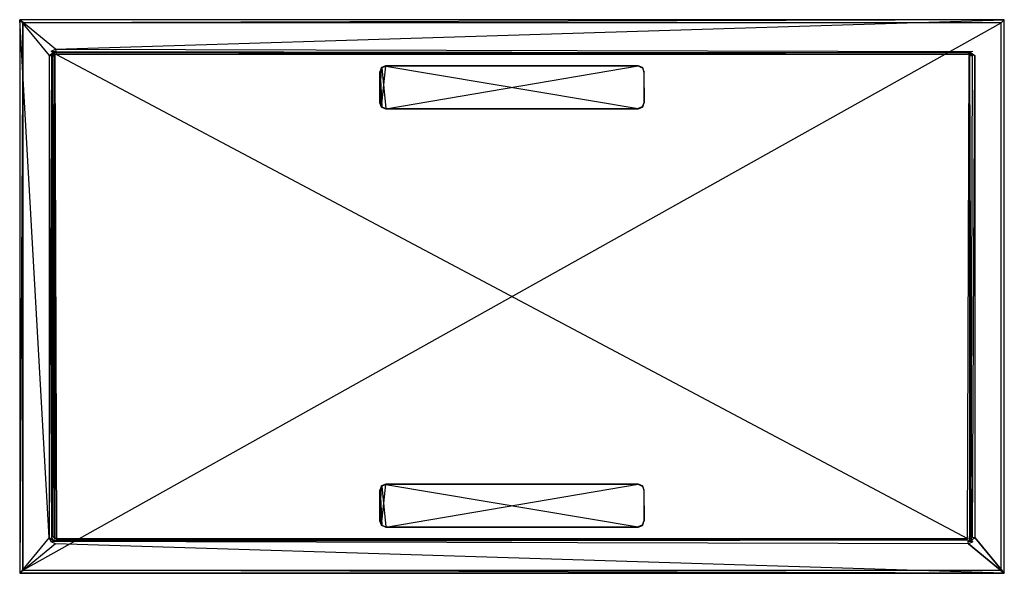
# Model space of a CAD drawing. Extents: x 0 to 1.6, y -0.9 to 0.
import ezdxf

# ---------------------------------------------------------------- set-up
doc = ezdxf.new("R2010")
doc.units = 0
for name, color, linetype in [('L0_DUWANNE_N_DQ1690SQR2V__1___R', 7, 'CONTINUOUS'), ('L1_DUWANNE_N_DQ1690SQR2V__3___R', 7, 'CONTINUOUS'), ('L2_DUWANNE_N_DQ1690SQR2V__2___R', 7, 'CONTINUOUS'), ('L3_AUSLAUF_SUP_FLAT_2___REPLACE', 7, 'CONTINUOUS'), ('L4_AUSLAUF_SUP_FLAT_1___REPLACE', 7, 'CONTINUOUS'), ('L5_AUSLAUF_SUP_FLAT_2___REPLACE', 7, 'CONTINUOUS'), ('L6_AUSLAUF_SUP_FLAT_1___REPLACE', 7, 'CONTINUOUS')]:
    doc.layers.add(name, color=color, linetype=linetype)

msp = doc.modelspace()

# ---------------------------------------------------------------- linework, layer by layer
at = {"layer": 'L0_DUWANNE_N_DQ1690SQR2V__1___R', "color": 8}
for points, invisible_edges in [([(0, 0, 0.01), (0.005, -0.005, 0.01), (0, -0.9, 0.01), (0, 0, 0.01)], 13), ([(0.005, -0.005, 0.01), (0, 0, 0.01), (1.6, 0, 0.01), (0.005, -0.005, 0.01)], 10), ([(0, -0.9, 0.02), (0.048, -0.842, 0.02), (0, 0, 0.02), (0, -0.9, 0.02)], 13), ([(0, 0, 0.02), (0.057998, -0.047996, 0.019999), (1.6, 0, 0.02), (0, 0, 0.02)], 13), ([(0.057998, -0.047996, 0.019999), (0, 0, 0.02), (0.050929, -0.050929, 0.02), (0.057998, -0.047996, 0.019999)], 10), ([(0.050929, -0.050929, 0.02), (0, 0, 0.02), (0.048, -0.058, 0.02), (0.050929, -0.050929, 0.02)], 13), ([(0.048, -0.058, 0.02), (0, 0, 0.02), (0.048, -0.842, 0.02), (0.048, -0.058, 0.02)], 15), ([(0, 0, 0.02), (1.6, 0, 0.01), (0, 0, 0.01), (0, 0, 0.02)], 13), ([(1.6, 0, 0.01), (0, 0, 0.02), (1.6, 0, 0.02), (1.6, 0, 0.01)], 14), ([(0, -0.9, 0.02), (0, 0, 0.01), (0, -0.9, 0.01), (0, -0.9, 0.02)], 13), ([(0, 0, 0.01), (0, -0.9, 0.02), (0, 0, 0.02), (0, 0, 0.01)], 14), ([(0.005, -0.005, 0.01), (1.6, 0, 0.01), (1.595, -0.005, 0.01), (0.005, -0.005, 0.01)], 13), ([(1.6, 0, 0.02), (0.057998, -0.047996, 0.019999), (1.542, -0.048, 0.02), (1.6, 0, 0.02)], 15), ([(1.6, 0, 0.02), (1.542, -0.048, 0.02), (1.54907, -0.050933, 0.020001), (1.6, 0, 0.02)], 15), ([(1.6, 0, 0.02), (1.54907, -0.050933, 0.020001), (1.552, -0.058, 0.02), (1.6, 0, 0.02)], 15), ([(1.6, 0, 0.02), (1.552, -0.058, 0.02), (1.6, -0.9, 0.02), (1.6, 0, 0.02)], 15), ([(1.595, -0.005, 0.01), (1.6, 0, 0.01), (1.595, -0.895, 0.01), (1.595, -0.005, 0.01)], 10), ([(1.6, -0.9, 0.01), (1.595, -0.895, 0.01), (1.6, 0, 0.01), (1.6, -0.9, 0.01)], 15), ([(1.6, 0, 0.01), (1.6, -0.9, 0.02), (1.6, -0.9, 0.01), (1.6, 0, 0.01)], 13), ([(1.6, -0.9, 0.02), (1.6, 0, 0.01), (1.6, 0, 0.02), (1.6, -0.9, 0.02)], 14), ([(0.005, -0.895, 0.01), (0, -0.9, 0.01), (0.005, -0.005, 0.01), (0.005, -0.895, 0.01)], 15), ([(0.005, -0.895, 0.01), (0.005, -0.005), (0.005, -0.895), (0.005, -0.895, 0.01)], 13), ([(0.005, -0.005), (0.005, -0.895, 0.01), (0.005, -0.005, 0.01), (0.005, -0.005)], 14), ([(0.005, -0.005, 0.01), (1.595, -0.005), (0.005, -0.005), (0.005, -0.005, 0.01)], 13), ([(1.595, -0.005), (0.005, -0.005, 0.01), (1.595, -0.005, 0.01), (1.595, -0.005)], 14), ([(1.595, -0.005), (0.005, -0.895), (0.005, -0.005), (1.595, -0.005)], 13), ([(0.005, -0.895), (1.595, -0.005), (1.595, -0.895), (0.005, -0.895)], 14), ([(1.595, -0.005), (1.595, -0.895, 0.01), (1.595, -0.895), (1.595, -0.005)], 13), ([(1.595, -0.895, 0.01), (1.595, -0.005), (1.595, -0.005, 0.01), (1.595, -0.895, 0.01)], 14), ([(1.552, -0.842, 0.02), (1.6, -0.9, 0.02), (1.552, -0.058, 0.02), (1.552, -0.842, 0.02)], 10), ([(0.048, -0.842, 0.02), (0, -0.9, 0.02), (0.050929, -0.849071, 0.02), (0.048, -0.842, 0.02)], 10), ([(1.549071, -0.849071, 0.02), (1.6, -0.9, 0.02), (1.552, -0.842, 0.02), (1.549071, -0.849071, 0.02)], 13), ([(0, -0.9, 0.02), (0.058, -0.852, 0.02), (0.050929, -0.849071, 0.02), (0, -0.9, 0.02)], 13), ([(0.058, -0.852, 0.02), (0, -0.9, 0.02), (1.6, -0.9, 0.02), (0.058, -0.852, 0.02)], 10), ([(0.058, -0.852, 0.02), (1.6, -0.9, 0.02), (1.542, -0.852, 0.02), (0.058, -0.852, 0.02)], 13), ([(1.542, -0.852, 0.02), (1.6, -0.9, 0.02), (1.549071, -0.849071, 0.02), (1.542, -0.852, 0.02)], 10), ([(0.005, -0.895, 0.01), (1.6, -0.9, 0.01), (0, -0.9, 0.01), (0.005, -0.895, 0.01)], 13), ([(1.595, -0.895, 0.01), (0.005, -0.895), (1.595, -0.895), (1.595, -0.895, 0.01)], 13), ([(0.005, -0.895), (1.595, -0.895, 0.01), (0.005, -0.895, 0.01), (0.005, -0.895)], 14), ([(1.6, -0.9, 0.01), (0.005, -0.895, 0.01), (1.595, -0.895, 0.01), (1.6, -0.9, 0.01)], 14), ([(1.6, -0.9, 0.02), (0, -0.9, 0.01), (1.6, -0.9, 0.01), (1.6, -0.9, 0.02)], 13), ([(0, -0.9, 0.01), (1.6, -0.9, 0.02), (0, -0.9, 0.02), (0, -0.9, 0.01)], 14)]:
    msp.add_3dface(points, dxfattribs=dict(at, invisible_edges=invisible_edges))
at = {"layer": 'L1_DUWANNE_N_DQ1690SQR2V__3___R', "color": 8}
for points, invisible_edges in [([(0.050929, -0.050929, 0.02), (0.058786, -0.051948, 0.006563), (0.057998, -0.047996, 0.019999), (0.050929, -0.050929, 0.02)], 14), ([(1.541213, -0.051952, 0.006563), (0.057998, -0.047996, 0.019999), (0.058786, -0.051948, 0.006563), (1.541213, -0.051952, 0.006563)], 13), ([(0.057998, -0.047996, 0.019999), (1.541213, -0.051952, 0.006563), (1.542, -0.048, 0.02), (0.057998, -0.047996, 0.019999)], 14), ([(1.541213, -0.051952, 0.006563), (1.54907, -0.050933, 0.020001), (1.542, -0.048, 0.02), (1.541213, -0.051952, 0.006563)], 14), ([(0.048, -0.058, 0.02), (0.053972, -0.053971, 0.006483), (0.050929, -0.050929, 0.02), (0.048, -0.058, 0.02)], 14), ([(0.053972, -0.053971, 0.006483), (0.048, -0.058, 0.02), (0.051952, -0.058786, 0.006563), (0.053972, -0.053971, 0.006483)], 13), ([(0.051952, -0.841214, 0.006564), (0.048, -0.058, 0.02), (0.048, -0.842, 0.02), (0.051952, -0.841214, 0.006564)], 13), ([(0.048, -0.058, 0.02), (0.051952, -0.841214, 0.006564), (0.051952, -0.058786, 0.006563), (0.048, -0.058, 0.02)], 14), ([(0.058786, -0.051948, 0.006563), (0.050929, -0.050929, 0.02), (0.053972, -0.053971, 0.006483), (0.058786, -0.051948, 0.006563)], 13), ([(0.053972, -0.053971, 0.006483), (0.051952, -0.058786, 0.006563), (0.053722, -0.059138, 0.003988), (0.053972, -0.053971, 0.006483)], 14), ([(0.053722, -0.840862, 0.003989), (0.051952, -0.058786, 0.006563), (0.051952, -0.841214, 0.006564), (0.053722, -0.840862, 0.003989)], 13), ([(0.051952, -0.058786, 0.006563), (0.053722, -0.840862, 0.003989), (0.053722, -0.059138, 0.003988), (0.051952, -0.058786, 0.006563)], 14), ([(0.053972, -0.053971, 0.006483), (0.053722, -0.059138, 0.003988), (0.055255, -0.055252, 0.003963), (0.053972, -0.053971, 0.006483)], 14), ([(0.056649, -0.05972, 0.002999), (0.055255, -0.055252, 0.003963), (0.053722, -0.059138, 0.003988), (0.056649, -0.05972, 0.002999)], 14), ([(0.056649, -0.84028, 0.003), (0.053722, -0.059138, 0.003988), (0.053722, -0.840862, 0.003989), (0.056649, -0.84028, 0.003)], 13), ([(0.053722, -0.059138, 0.003988), (0.056649, -0.84028, 0.003), (0.056649, -0.05972, 0.002999), (0.053722, -0.059138, 0.003988)], 14), ([(0.058786, -0.051948, 0.006563), (0.053972, -0.053971, 0.006483), (0.055255, -0.055252, 0.003963), (0.058786, -0.051948, 0.006563)], 14), ([(0.058786, -0.051948, 0.006563), (0.055255, -0.055252, 0.003963), (0.059138, -0.053718, 0.003988), (0.058786, -0.051948, 0.006563)], 14), ([(0.059138, -0.053718, 0.003988), (0.055255, -0.055252, 0.003963), (0.057342, -0.057339, 0.002999), (0.059138, -0.053718, 0.003988)], 14), ([(0.057342, -0.057339, 0.002999), (0.055255, -0.055252, 0.003963), (0.056649, -0.05972, 0.002999), (0.057342, -0.057339, 0.002999)], 14), ([(0.059721, -0.056645, 0.002999), (0.059138, -0.053718, 0.003988), (0.057342, -0.057339, 0.002999), (0.059721, -0.056645, 0.002999)], 14), ([(1.54086, -0.053722, 0.003988), (0.058786, -0.051948, 0.006563), (0.059138, -0.053718, 0.003988), (1.54086, -0.053722, 0.003988)], 13), ([(0.058786, -0.051948, 0.006563), (1.54086, -0.053722, 0.003988), (1.541213, -0.051952, 0.006563), (0.058786, -0.051948, 0.006563)], 14), ([(0.059721, -0.056645, 0.002999), (1.54086, -0.053722, 0.003988), (0.059138, -0.053718, 0.003988), (0.059721, -0.056645, 0.002999)], 13), ([(1.54086, -0.053722, 0.003988), (0.059721, -0.056645, 0.002999), (1.540277, -0.056649, 0.002999), (1.54086, -0.053722, 0.003988)], 14), ([(1.544745, -0.055257, 0.003963), (1.54086, -0.053722, 0.003988), (1.540277, -0.056649, 0.002999), (1.544745, -0.055257, 0.003963)], 14), ([(1.544745, -0.055257, 0.003963), (1.540277, -0.056649, 0.002999), (1.542658, -0.057343, 0.002999), (1.544745, -0.055257, 0.003963)], 14), ([(1.541213, -0.051952, 0.006563), (1.54086, -0.053722, 0.003988), (1.546027, -0.053975, 0.006483), (1.541213, -0.051952, 0.006563)], 14), ([(1.546027, -0.053975, 0.006483), (1.54086, -0.053722, 0.003988), (1.544745, -0.055257, 0.003963), (1.546027, -0.053975, 0.006483)], 14), ([(1.54907, -0.050933, 0.020001), (1.541213, -0.051952, 0.006563), (1.546027, -0.053975, 0.006483), (1.54907, -0.050933, 0.020001)], 13), ([(1.546278, -0.059139, 0.003988), (1.544745, -0.055257, 0.003963), (1.542658, -0.057343, 0.002999), (1.546278, -0.059139, 0.003988)], 14), ([(1.546278, -0.059139, 0.003988), (1.542658, -0.057343, 0.002999), (1.543351, -0.059722, 0.002999), (1.546278, -0.059139, 0.003988)], 14), ([(1.543351, -0.059722, 0.002999), (1.546278, -0.840862, 0.003989), (1.546278, -0.059139, 0.003988), (1.543351, -0.059722, 0.002999)], 14), ([(1.546278, -0.840862, 0.003989), (1.543351, -0.059722, 0.002999), (1.543351, -0.84028, 0.003), (1.546278, -0.840862, 0.003989)], 13), ([(1.546027, -0.053975, 0.006483), (1.544745, -0.055257, 0.003963), (1.548048, -0.058787, 0.006563), (1.546027, -0.053975, 0.006483)], 14), ([(1.544745, -0.055257, 0.003963), (1.546278, -0.059139, 0.003988), (1.548048, -0.058787, 0.006563), (1.544745, -0.055257, 0.003963)], 14), ([(1.546027, -0.053975, 0.006483), (1.552, -0.058, 0.02), (1.54907, -0.050933, 0.020001), (1.546027, -0.053975, 0.006483)], 14), ([(1.552, -0.058, 0.02), (1.546027, -0.053975, 0.006483), (1.548048, -0.058787, 0.006563), (1.552, -0.058, 0.02)], 13), ([(1.548048, -0.058787, 0.006563), (1.546278, -0.840862, 0.003989), (1.548048, -0.841214, 0.006564), (1.548048, -0.058787, 0.006563)], 13), ([(1.546278, -0.840862, 0.003989), (1.548048, -0.058787, 0.006563), (1.546278, -0.059139, 0.003988), (1.546278, -0.840862, 0.003989)], 14), ([(1.552, -0.058, 0.02), (1.548048, -0.841214, 0.006564), (1.552, -0.842, 0.02), (1.552, -0.058, 0.02)], 13), ([(1.548048, -0.841214, 0.006564), (1.552, -0.058, 0.02), (1.548048, -0.058787, 0.006563), (1.548048, -0.841214, 0.006564)], 14), ([(0.048, -0.842, 0.02), (0.053972, -0.846028, 0.006483), (0.051952, -0.841214, 0.006564), (0.048, -0.842, 0.02)], 14), ([(0.053972, -0.846028, 0.006483), (0.048, -0.842, 0.02), (0.050929, -0.849071, 0.02), (0.053972, -0.846028, 0.006483)], 13), ([(0.050929, -0.849071, 0.02), (0.058786, -0.848048, 0.006564), (0.053972, -0.846028, 0.006483), (0.050929, -0.849071, 0.02)], 13), ([(0.053722, -0.840862, 0.003989), (0.051952, -0.841214, 0.006564), (0.055254, -0.844746, 0.003964), (0.053722, -0.840862, 0.003989)], 14), ([(0.051952, -0.841214, 0.006564), (0.053972, -0.846028, 0.006483), (0.055254, -0.844746, 0.003964), (0.051952, -0.841214, 0.006564)], 14), ([(0.057341, -0.842659, 0.003), (0.056649, -0.84028, 0.003), (0.053722, -0.840862, 0.003989), (0.057341, -0.842659, 0.003)], 14), ([(0.057341, -0.842659, 0.003), (0.053722, -0.840862, 0.003989), (0.055254, -0.844746, 0.003964), (0.057341, -0.842659, 0.003)], 14), ([(0.053972, -0.846028, 0.006483), (0.059138, -0.846278, 0.003989), (0.055254, -0.844746, 0.003964), (0.053972, -0.846028, 0.006483)], 14), ([(0.058786, -0.848048, 0.006564), (0.059138, -0.846278, 0.003989), (0.053972, -0.846028, 0.006483), (0.058786, -0.848048, 0.006564)], 14), ([(0.05972, -0.843351, 0.003), (0.057341, -0.842659, 0.003), (0.055254, -0.844746, 0.003964), (0.05972, -0.843351, 0.003)], 14), ([(0.05972, -0.843351, 0.003), (0.055254, -0.844746, 0.003964), (0.059138, -0.846278, 0.003989), (0.05972, -0.843351, 0.003)], 14), ([(0.058786, -0.848048, 0.006564), (1.540862, -0.846278, 0.003989), (0.059138, -0.846278, 0.003989), (0.058786, -0.848048, 0.006564)], 13), ([(1.540862, -0.846278, 0.003989), (0.058786, -0.848048, 0.006564), (1.541214, -0.848048, 0.006564), (1.540862, -0.846278, 0.003989)], 14), ([(1.540862, -0.846278, 0.003989), (0.05972, -0.843351, 0.003), (0.059138, -0.846278, 0.003989), (1.540862, -0.846278, 0.003989)], 13), ([(0.05972, -0.843351, 0.003), (1.540862, -0.846278, 0.003989), (1.54028, -0.843351, 0.003), (0.05972, -0.843351, 0.003)], 14), ([(1.542659, -0.842659, 0.003), (1.54028, -0.843351, 0.003), (1.540862, -0.846278, 0.003989), (1.542659, -0.842659, 0.003)], 14), ([(1.544746, -0.844746, 0.003964), (1.542659, -0.842659, 0.003), (1.540862, -0.846278, 0.003989), (1.544746, -0.844746, 0.003964)], 14), ([(1.541214, -0.848048, 0.006564), (1.544746, -0.844746, 0.003964), (1.540862, -0.846278, 0.003989), (1.541214, -0.848048, 0.006564)], 14), ([(1.541214, -0.848048, 0.006564), (1.546028, -0.846028, 0.006483), (1.544746, -0.844746, 0.003964), (1.541214, -0.848048, 0.006564)], 14), ([(1.541214, -0.848048, 0.006564), (1.549071, -0.849071, 0.02), (1.546028, -0.846028, 0.006483), (1.541214, -0.848048, 0.006564)], 13), ([(1.544746, -0.844746, 0.003964), (1.543351, -0.84028, 0.003), (1.542659, -0.842659, 0.003), (1.544746, -0.844746, 0.003964)], 14), ([(1.546278, -0.840862, 0.003989), (1.543351, -0.84028, 0.003), (1.544746, -0.844746, 0.003964), (1.546278, -0.840862, 0.003989)], 14), ([(1.546278, -0.840862, 0.003989), (1.544746, -0.844746, 0.003964), (1.546028, -0.846028, 0.006483), (1.546278, -0.840862, 0.003989)], 14), ([(1.546278, -0.840862, 0.003989), (1.546028, -0.846028, 0.006483), (1.548048, -0.841214, 0.006564), (1.546278, -0.840862, 0.003989)], 14), ([(1.546028, -0.846028, 0.006483), (1.552, -0.842, 0.02), (1.548048, -0.841214, 0.006564), (1.546028, -0.846028, 0.006483)], 14), ([(1.552, -0.842, 0.02), (1.546028, -0.846028, 0.006483), (1.549071, -0.849071, 0.02), (1.552, -0.842, 0.02)], 13), ([(0.058786, -0.848048, 0.006564), (0.050929, -0.849071, 0.02), (0.058, -0.852, 0.02), (0.058786, -0.848048, 0.006564)], 14), ([(1.542, -0.852, 0.02), (0.058786, -0.848048, 0.006564), (0.058, -0.852, 0.02), (1.542, -0.852, 0.02)], 14), ([(0.058786, -0.848048, 0.006564), (1.542, -0.852, 0.02), (1.541214, -0.848048, 0.006564), (0.058786, -0.848048, 0.006564)], 13), ([(1.549071, -0.849071, 0.02), (1.541214, -0.848048, 0.006564), (1.542, -0.852, 0.02), (1.549071, -0.849071, 0.02)], 14)]:
    msp.add_3dface(points, dxfattribs=dict(at, invisible_edges=invisible_edges))
at = {"layer": 'L2_DUWANNE_N_DQ1690SQR2V__2___R', "color": 8}
for points, invisible_edges in [([(0.056649, -0.05972, 0.002999), (0.057341, -0.842659, 0.003), (0.057342, -0.057339, 0.002999), (0.056649, -0.05972, 0.002999)], 10), ([(0.057341, -0.842659, 0.003), (0.056649, -0.05972, 0.002999), (0.056649, -0.84028, 0.003), (0.057341, -0.842659, 0.003)], 13), ([(0.057342, -0.057339, 0.002999), (0.057341, -0.842659, 0.003), (0.05972, -0.843351, 0.003), (0.057342, -0.057339, 0.002999)], 13), ([(0.057342, -0.057339, 0.002999), (0.05972, -0.843351, 0.003), (0.059721, -0.056645, 0.002999), (0.057342, -0.057339, 0.002999)], 10), ([(0.059721, -0.056645, 0.002999), (0.05972, -0.843351, 0.003), (1.54028, -0.843351, 0.003), (0.059721, -0.056645, 0.002999)], 13), ([(0.059721, -0.056645, 0.002999), (1.54028, -0.843351, 0.003), (1.540277, -0.056649, 0.002999), (0.059721, -0.056645, 0.002999)], 10), ([(1.540277, -0.056649, 0.002999), (1.54028, -0.843351, 0.003), (1.542658, -0.057343, 0.002999), (1.540277, -0.056649, 0.002999)], 13), ([(1.542658, -0.057343, 0.002999), (1.54028, -0.843351, 0.003), (1.542659, -0.842659, 0.003), (1.542658, -0.057343, 0.002999)], 15), ([(1.542658, -0.057343, 0.002999), (1.542659, -0.842659, 0.003), (1.543351, -0.059722, 0.002999), (1.542658, -0.057343, 0.002999)], 15), ([(1.543351, -0.059722, 0.002999), (1.542659, -0.842659, 0.003), (1.543351, -0.84028, 0.003), (1.543351, -0.059722, 0.002999)], 15)]:
    msp.add_3dface(points, dxfattribs=dict(at, invisible_edges=invisible_edges))
at = {"layer": 'L3_AUSLAUF_SUP_FLAT_2___REPLACE', "color": 8}
for points, invisible_edges in [([(0.587929, -0.75786, 0.004904), (0.585, -0.81492, 0.00568), (0.585, -0.764929, 0.005), (0.587929, -0.75786, 0.004904)], 13), ([(0.585, -0.81492, 0.00568), (0.587929, -0.75786, 0.004904), (0.587929, -0.82199, 0.005777), (0.585, -0.81492, 0.00568)], 10), ([(0.5855, -0.765025, 0.005301), (0.587929, -0.75786, 0.004904), (0.585, -0.764929, 0.005), (0.5855, -0.765025, 0.005301)], 13), ([(0.5855, -0.814817, 0.005979), (0.585, -0.764929, 0.005), (0.585, -0.81492, 0.00568), (0.5855, -0.814817, 0.005979)], 13), ([(0.585, -0.764929, 0.005), (0.5855, -0.814817, 0.005979), (0.5855, -0.765025, 0.005301), (0.585, -0.764929, 0.005)], 14), ([(0.587929, -0.75786, 0.004904), (0.5855, -0.765025, 0.005301), (0.588312, -0.758238, 0.005209), (0.587929, -0.75786, 0.004904)], 14), ([(0.5855, -0.765025, 0.005301), (0.588312, -0.821603, 0.006071), (0.588312, -0.758238, 0.005209), (0.5855, -0.765025, 0.005301)], 10), ([(0.588312, -0.821603, 0.006071), (0.5855, -0.765025, 0.005301), (0.5855, -0.814817, 0.005979), (0.588312, -0.821603, 0.006071)], 13), ([(0.587929, -0.82199, 0.005777), (0.587929, -0.75786, 0.004904), (0.595, -0.754931, 0.004864), (0.587929, -0.82199, 0.005777)], 13), ([(0.587929, -0.82199, 0.005777), (0.595, -0.754931, 0.004864), (0.595, -0.824918, 0.005816), (0.587929, -0.82199, 0.005777)], 10), ([(0.588312, -0.758238, 0.005209), (0.595, -0.754931, 0.004864), (0.587929, -0.75786, 0.004904), (0.588312, -0.758238, 0.005209)], 13), ([(0.595, -0.754931, 0.004864), (0.588312, -0.758238, 0.005209), (0.595099, -0.755427, 0.00517), (0.595, -0.754931, 0.004864)], 14), ([(0.588312, -0.758238, 0.005209), (0.595099, -0.824414, 0.00611), (0.595099, -0.755427, 0.00517), (0.588312, -0.758238, 0.005209)], 10), ([(0.588312, -0.758238, 0.005209), (0.588312, -0.821603, 0.006071), (0.595099, -0.824414, 0.00611), (0.588312, -0.758238, 0.005209)], 13), ([(0.595, -0.824918, 0.005816), (0.595, -0.754931, 0.004864), (1.005, -0.754931, 0.004864), (0.595, -0.824918, 0.005816)], 13), ([(0.595, -0.824918, 0.005816), (1.005, -0.754931, 0.004864), (1.005, -0.824918, 0.005816), (0.595, -0.824918, 0.005816)], 10), ([(0.595099, -0.755427, 0.00517), (1.005, -0.754931, 0.004864), (0.595, -0.754931, 0.004864), (0.595099, -0.755427, 0.00517)], 13), ([(1.005, -0.754931, 0.004864), (0.595099, -0.755427, 0.00517), (1.004901, -0.755427, 0.00517), (1.005, -0.754931, 0.004864)], 14), ([(0.595099, -0.755427, 0.00517), (0.595099, -0.824414, 0.00611), (1.004901, -0.824414, 0.00611), (0.595099, -0.755427, 0.00517)], 13), ([(0.595099, -0.755427, 0.00517), (1.004901, -0.824414, 0.00611), (1.004901, -0.755427, 0.00517), (0.595099, -0.755427, 0.00517)], 10), ([(1.011688, -0.758238, 0.005209), (1.005, -0.754931, 0.004864), (1.004901, -0.755427, 0.00517), (1.011688, -0.758238, 0.005209)], 13), ([(1.004901, -0.755427, 0.00517), (1.004901, -0.824414, 0.00611), (1.011688, -0.821603, 0.006071), (1.004901, -0.755427, 0.00517)], 13), ([(1.004901, -0.755427, 0.00517), (1.011688, -0.821603, 0.006071), (1.011688, -0.758238, 0.005209), (1.004901, -0.755427, 0.00517)], 15), ([(1.005, -0.824918, 0.005816), (1.005, -0.754931, 0.004864), (1.012071, -0.75786, 0.004904), (1.005, -0.824918, 0.005816)], 13), ([(1.005, -0.754931, 0.004864), (1.011688, -0.758238, 0.005209), (1.012071, -0.75786, 0.004904), (1.005, -0.754931, 0.004864)], 14), ([(1.005, -0.824918, 0.005816), (1.012071, -0.75786, 0.004904), (1.012071, -0.82199, 0.005777), (1.005, -0.824918, 0.005816)], 15), ([(1.0145, -0.765025, 0.005301), (1.012071, -0.75786, 0.004904), (1.011688, -0.758238, 0.005209), (1.0145, -0.765025, 0.005301)], 13), ([(1.011688, -0.758238, 0.005209), (1.011688, -0.821603, 0.006071), (1.0145, -0.814817, 0.005979), (1.011688, -0.758238, 0.005209)], 15), ([(1.011688, -0.758238, 0.005209), (1.0145, -0.814817, 0.005979), (1.0145, -0.765025, 0.005301), (1.011688, -0.758238, 0.005209)], 15), ([(1.012071, -0.82199, 0.005777), (1.012071, -0.75786, 0.004904), (1.015, -0.764929, 0.005), (1.012071, -0.82199, 0.005777)], 15), ([(1.012071, -0.75786, 0.004904), (1.0145, -0.765025, 0.005301), (1.015, -0.764929, 0.005), (1.012071, -0.75786, 0.004904)], 14), ([(1.012071, -0.82199, 0.005777), (1.015, -0.764929, 0.005), (1.015, -0.81492, 0.00568), (1.012071, -0.82199, 0.005777)], 15), ([(1.0145, -0.765025, 0.005301), (1.015, -0.81492, 0.00568), (1.015, -0.764929, 0.005), (1.0145, -0.765025, 0.005301)], 14), ([(1.015, -0.81492, 0.00568), (1.0145, -0.765025, 0.005301), (1.0145, -0.814817, 0.005979), (1.015, -0.81492, 0.00568)], 13), ([(0.587929, -0.82199, 0.005777), (0.5855, -0.814817, 0.005979), (0.585, -0.81492, 0.00568), (0.587929, -0.82199, 0.005777)], 13), ([(0.5855, -0.814817, 0.005979), (0.587929, -0.82199, 0.005777), (0.588312, -0.821603, 0.006071), (0.5855, -0.814817, 0.005979)], 14), ([(1.012071, -0.82199, 0.005777), (1.0145, -0.814817, 0.005979), (1.011688, -0.821603, 0.006071), (1.012071, -0.82199, 0.005777)], 13), ([(1.0145, -0.814817, 0.005979), (1.012071, -0.82199, 0.005777), (1.015, -0.81492, 0.00568), (1.0145, -0.814817, 0.005979)], 14), ([(0.595, -0.824918, 0.005816), (0.588312, -0.821603, 0.006071), (0.587929, -0.82199, 0.005777), (0.595, -0.824918, 0.005816)], 13), ([(0.588312, -0.821603, 0.006071), (0.595, -0.824918, 0.005816), (0.595099, -0.824414, 0.00611), (0.588312, -0.821603, 0.006071)], 14), ([(1.005, -0.824918, 0.005816), (0.595099, -0.824414, 0.00611), (0.595, -0.824918, 0.005816), (1.005, -0.824918, 0.005816)], 13), ([(0.595099, -0.824414, 0.00611), (1.005, -0.824918, 0.005816), (1.004901, -0.824414, 0.00611), (0.595099, -0.824414, 0.00611)], 14), ([(1.005, -0.824918, 0.005816), (1.011688, -0.821603, 0.006071), (1.004901, -0.824414, 0.00611), (1.005, -0.824918, 0.005816)], 13), ([(1.011688, -0.821603, 0.006071), (1.005, -0.824918, 0.005816), (1.012071, -0.82199, 0.005777), (1.011688, -0.821603, 0.006071)], 14)]:
    msp.add_3dface(points, dxfattribs=dict(at, invisible_edges=invisible_edges))
at = {"layer": 'L4_AUSLAUF_SUP_FLAT_1___REPLACE', "color": 8}
for points, invisible_edges in [([(0.587929, -0.757887, 0.002904), (0.585, -0.764929, 0.005), (0.587929, -0.75786, 0.004904), (0.587929, -0.757887, 0.002904)], 14), ([(0.585, -0.764929, 0.005), (0.587929, -0.757887, 0.002904), (0.585, -0.764957, 0.003), (0.585, -0.764929, 0.005)], 13), ([(0.585, -0.764957, 0.003), (0.585, -0.81492, 0.00568), (0.585, -0.764929, 0.005), (0.585, -0.764957, 0.003)], 14), ([(0.585, -0.81492, 0.00568), (0.585, -0.764957, 0.003), (0.585, -0.814947, 0.003681), (0.585, -0.81492, 0.00568)], 13), ([(0.587929, -0.757887, 0.002904), (0.595, -0.754931, 0.004864), (0.595, -0.754959, 0.002864), (0.587929, -0.757887, 0.002904)], 13), ([(0.595, -0.754931, 0.004864), (0.587929, -0.757887, 0.002904), (0.587929, -0.75786, 0.004904), (0.595, -0.754931, 0.004864)], 14), ([(0.595, -0.754931, 0.004864), (1.005, -0.754959, 0.002864), (0.595, -0.754959, 0.002864), (0.595, -0.754931, 0.004864)], 13), ([(1.005, -0.754959, 0.002864), (0.595, -0.754931, 0.004864), (1.005, -0.754931, 0.004864), (1.005, -0.754959, 0.002864)], 14), ([(1.005, -0.754931, 0.004864), (1.012071, -0.757887, 0.002904), (1.005, -0.754959, 0.002864), (1.005, -0.754931, 0.004864)], 13), ([(1.012071, -0.757887, 0.002904), (1.005, -0.754931, 0.004864), (1.012071, -0.75786, 0.004904), (1.012071, -0.757887, 0.002904)], 14), ([(1.015, -0.764929, 0.005), (1.012071, -0.757887, 0.002904), (1.012071, -0.75786, 0.004904), (1.015, -0.764929, 0.005)], 14), ([(1.012071, -0.757887, 0.002904), (1.015, -0.764929, 0.005), (1.015, -0.764957, 0.003), (1.012071, -0.757887, 0.002904)], 13), ([(1.015, -0.81492, 0.00568), (1.015, -0.764957, 0.003), (1.015, -0.764929, 0.005), (1.015, -0.81492, 0.00568)], 14), ([(1.015, -0.764957, 0.003), (1.015, -0.81492, 0.00568), (1.015, -0.814947, 0.003681), (1.015, -0.764957, 0.003)], 13), ([(0.585, -0.814947, 0.003681), (0.587929, -0.82199, 0.005777), (0.585, -0.81492, 0.00568), (0.585, -0.814947, 0.003681)], 14), ([(0.587929, -0.82199, 0.005777), (0.585, -0.814947, 0.003681), (0.587929, -0.822017, 0.003777), (0.587929, -0.82199, 0.005777)], 13), ([(1.012071, -0.82199, 0.005777), (1.015, -0.814947, 0.003681), (1.015, -0.81492, 0.00568), (1.012071, -0.82199, 0.005777)], 14), ([(1.015, -0.814947, 0.003681), (1.012071, -0.82199, 0.005777), (1.012071, -0.822017, 0.003777), (1.015, -0.814947, 0.003681)], 13), ([(0.595, -0.824946, 0.003817), (0.587929, -0.82199, 0.005777), (0.587929, -0.822017, 0.003777), (0.595, -0.824946, 0.003817)], 13), ([(0.587929, -0.82199, 0.005777), (0.595, -0.824946, 0.003817), (0.595, -0.824918, 0.005816), (0.587929, -0.82199, 0.005777)], 14), ([(1.005, -0.824918, 0.005816), (0.595, -0.824946, 0.003817), (1.005, -0.824946, 0.003817), (1.005, -0.824918, 0.005816)], 13), ([(0.595, -0.824946, 0.003817), (1.005, -0.824918, 0.005816), (0.595, -0.824918, 0.005816), (0.595, -0.824946, 0.003817)], 14), ([(1.012071, -0.82199, 0.005777), (1.005, -0.824946, 0.003817), (1.012071, -0.822017, 0.003777), (1.012071, -0.82199, 0.005777)], 13), ([(1.005, -0.824946, 0.003817), (1.012071, -0.82199, 0.005777), (1.005, -0.824918, 0.005816), (1.005, -0.824946, 0.003817)], 14)]:
    msp.add_3dface(points, dxfattribs=dict(at, invisible_edges=invisible_edges))
at = {"layer": 'L5_AUSLAUF_SUP_FLAT_2___REPLACE', "color": 8}
for points, invisible_edges in [([(0.587929, -0.077956, 0.004222), (0.585, -0.135016, 0.004999), (0.585, -0.085025, 0.004319), (0.587929, -0.077956, 0.004222)], 13), ([(0.585, -0.135016, 0.004999), (0.587929, -0.077956, 0.004222), (0.587929, -0.142086, 0.005096), (0.585, -0.135016, 0.004999)], 10), ([(0.5855, -0.085121, 0.00462), (0.587929, -0.077956, 0.004222), (0.585, -0.085025, 0.004319), (0.5855, -0.085121, 0.00462)], 13), ([(0.587929, -0.077956, 0.004222), (0.5855, -0.085121, 0.00462), (0.588312, -0.078334, 0.004528), (0.587929, -0.077956, 0.004222)], 14), ([(0.5855, -0.085121, 0.00462), (0.588312, -0.141699, 0.00539), (0.588312, -0.078334, 0.004528), (0.5855, -0.085121, 0.00462)], 10), ([(0.587929, -0.142086, 0.005096), (0.587929, -0.077956, 0.004222), (0.595, -0.075027, 0.004183), (0.587929, -0.142086, 0.005096)], 13), ([(0.587929, -0.142086, 0.005096), (0.595, -0.075027, 0.004183), (0.595, -0.145014, 0.005135), (0.587929, -0.142086, 0.005096)], 10), ([(0.588312, -0.078334, 0.004528), (0.595, -0.075027, 0.004183), (0.587929, -0.077956, 0.004222), (0.588312, -0.078334, 0.004528)], 13), ([(0.595, -0.075027, 0.004183), (0.588312, -0.078334, 0.004528), (0.595099, -0.075523, 0.004489), (0.595, -0.075027, 0.004183)], 14), ([(0.588312, -0.078334, 0.004528), (0.595099, -0.14451, 0.005429), (0.595099, -0.075523, 0.004489), (0.588312, -0.078334, 0.004528)], 10), ([(0.588312, -0.078334, 0.004528), (0.588312, -0.141699, 0.00539), (0.595099, -0.14451, 0.005429), (0.588312, -0.078334, 0.004528)], 13), ([(0.595, -0.145014, 0.005135), (0.595, -0.075027, 0.004183), (1.005, -0.075027, 0.004183), (0.595, -0.145014, 0.005135)], 13), ([(0.595, -0.145014, 0.005135), (1.005, -0.075027, 0.004183), (1.005, -0.145014, 0.005135), (0.595, -0.145014, 0.005135)], 10), ([(0.595099, -0.075523, 0.004489), (1.005, -0.075027, 0.004183), (0.595, -0.075027, 0.004183), (0.595099, -0.075523, 0.004489)], 13), ([(1.005, -0.075027, 0.004183), (0.595099, -0.075523, 0.004489), (1.004901, -0.075523, 0.004489), (1.005, -0.075027, 0.004183)], 14), ([(0.595099, -0.075523, 0.004489), (0.595099, -0.14451, 0.005429), (1.004901, -0.14451, 0.005429), (0.595099, -0.075523, 0.004489)], 13), ([(0.595099, -0.075523, 0.004489), (1.004901, -0.14451, 0.005429), (1.004901, -0.075523, 0.004489), (0.595099, -0.075523, 0.004489)], 10), ([(1.011688, -0.078334, 0.004528), (1.005, -0.075027, 0.004183), (1.004901, -0.075523, 0.004489), (1.011688, -0.078334, 0.004528)], 13), ([(1.004901, -0.075523, 0.004489), (1.004901, -0.14451, 0.005429), (1.011688, -0.141699, 0.00539), (1.004901, -0.075523, 0.004489)], 13), ([(1.004901, -0.075523, 0.004489), (1.011688, -0.141699, 0.00539), (1.011688, -0.078334, 0.004528), (1.004901, -0.075523, 0.004489)], 15), ([(1.005, -0.145014, 0.005135), (1.005, -0.075027, 0.004183), (1.012071, -0.077956, 0.004222), (1.005, -0.145014, 0.005135)], 13), ([(1.005, -0.075027, 0.004183), (1.011688, -0.078334, 0.004528), (1.012071, -0.077956, 0.004222), (1.005, -0.075027, 0.004183)], 14), ([(1.005, -0.145014, 0.005135), (1.012071, -0.077956, 0.004222), (1.012071, -0.142086, 0.005096), (1.005, -0.145014, 0.005135)], 15), ([(1.0145, -0.085121, 0.00462), (1.012071, -0.077956, 0.004222), (1.011688, -0.078334, 0.004528), (1.0145, -0.085121, 0.00462)], 13), ([(1.011688, -0.078334, 0.004528), (1.011688, -0.141699, 0.00539), (1.0145, -0.134913, 0.005298), (1.011688, -0.078334, 0.004528)], 15), ([(1.011688, -0.078334, 0.004528), (1.0145, -0.134913, 0.005298), (1.0145, -0.085121, 0.00462), (1.011688, -0.078334, 0.004528)], 15), ([(1.012071, -0.142086, 0.005096), (1.012071, -0.077956, 0.004222), (1.015, -0.085025, 0.004319), (1.012071, -0.142086, 0.005096)], 15), ([(1.012071, -0.077956, 0.004222), (1.0145, -0.085121, 0.00462), (1.015, -0.085025, 0.004319), (1.012071, -0.077956, 0.004222)], 14), ([(0.5855, -0.134913, 0.005298), (0.585, -0.085025, 0.004319), (0.585, -0.135016, 0.004999), (0.5855, -0.134913, 0.005298)], 13), ([(0.585, -0.085025, 0.004319), (0.5855, -0.134913, 0.005298), (0.5855, -0.085121, 0.00462), (0.585, -0.085025, 0.004319)], 14), ([(0.588312, -0.141699, 0.00539), (0.5855, -0.085121, 0.00462), (0.5855, -0.134913, 0.005298), (0.588312, -0.141699, 0.00539)], 13), ([(1.012071, -0.142086, 0.005096), (1.015, -0.085025, 0.004319), (1.015, -0.135016, 0.004999), (1.012071, -0.142086, 0.005096)], 15), ([(1.0145, -0.085121, 0.00462), (1.015, -0.135016, 0.004999), (1.015, -0.085025, 0.004319), (1.0145, -0.085121, 0.00462)], 14), ([(1.015, -0.135016, 0.004999), (1.0145, -0.085121, 0.00462), (1.0145, -0.134913, 0.005298), (1.015, -0.135016, 0.004999)], 13), ([(0.587929, -0.142086, 0.005096), (0.5855, -0.134913, 0.005298), (0.585, -0.135016, 0.004999), (0.587929, -0.142086, 0.005096)], 13), ([(0.5855, -0.134913, 0.005298), (0.587929, -0.142086, 0.005096), (0.588312, -0.141699, 0.00539), (0.5855, -0.134913, 0.005298)], 14), ([(0.595, -0.145014, 0.005135), (0.588312, -0.141699, 0.00539), (0.587929, -0.142086, 0.005096), (0.595, -0.145014, 0.005135)], 13), ([(0.588312, -0.141699, 0.00539), (0.595, -0.145014, 0.005135), (0.595099, -0.14451, 0.005429), (0.588312, -0.141699, 0.00539)], 14), ([(1.005, -0.145014, 0.005135), (1.011688, -0.141699, 0.00539), (1.004901, -0.14451, 0.005429), (1.005, -0.145014, 0.005135)], 13), ([(1.011688, -0.141699, 0.00539), (1.005, -0.145014, 0.005135), (1.012071, -0.142086, 0.005096), (1.011688, -0.141699, 0.00539)], 14), ([(1.012071, -0.142086, 0.005096), (1.0145, -0.134913, 0.005298), (1.011688, -0.141699, 0.00539), (1.012071, -0.142086, 0.005096)], 13), ([(1.0145, -0.134913, 0.005298), (1.012071, -0.142086, 0.005096), (1.015, -0.135016, 0.004999), (1.0145, -0.134913, 0.005298)], 14), ([(1.005, -0.145014, 0.005135), (0.595099, -0.14451, 0.005429), (0.595, -0.145014, 0.005135), (1.005, -0.145014, 0.005135)], 13), ([(0.595099, -0.14451, 0.005429), (1.005, -0.145014, 0.005135), (1.004901, -0.14451, 0.005429), (0.595099, -0.14451, 0.005429)], 14)]:
    msp.add_3dface(points, dxfattribs=dict(at, invisible_edges=invisible_edges))
at = {"layer": 'L6_AUSLAUF_SUP_FLAT_1___REPLACE', "color": 8}
for points, invisible_edges in [([(0.587929, -0.077983, 0.002223), (0.585, -0.085025, 0.004319), (0.587929, -0.077956, 0.004222), (0.587929, -0.077983, 0.002223)], 14), ([(0.585, -0.085025, 0.004319), (0.587929, -0.077983, 0.002223), (0.585, -0.085053, 0.002319), (0.585, -0.085025, 0.004319)], 13), ([(0.587929, -0.077983, 0.002223), (0.595, -0.075027, 0.004183), (0.595, -0.075054, 0.002183), (0.587929, -0.077983, 0.002223)], 13), ([(0.595, -0.075027, 0.004183), (0.587929, -0.077983, 0.002223), (0.587929, -0.077956, 0.004222), (0.595, -0.075027, 0.004183)], 14), ([(0.595, -0.075027, 0.004183), (1.005, -0.075054, 0.002183), (0.595, -0.075054, 0.002183), (0.595, -0.075027, 0.004183)], 13), ([(1.005, -0.075054, 0.002183), (0.595, -0.075027, 0.004183), (1.005, -0.075027, 0.004183), (1.005, -0.075054, 0.002183)], 14), ([(1.005, -0.075027, 0.004183), (1.012071, -0.077983, 0.002223), (1.005, -0.075054, 0.002183), (1.005, -0.075027, 0.004183)], 13), ([(1.012071, -0.077983, 0.002223), (1.005, -0.075027, 0.004183), (1.012071, -0.077956, 0.004222), (1.012071, -0.077983, 0.002223)], 14), ([(1.015, -0.085025, 0.004319), (1.012071, -0.077983, 0.002223), (1.012071, -0.077956, 0.004222), (1.015, -0.085025, 0.004319)], 14), ([(1.012071, -0.077983, 0.002223), (1.015, -0.085025, 0.004319), (1.015, -0.085053, 0.002319), (1.012071, -0.077983, 0.002223)], 13), ([(0.585, -0.085053, 0.002319), (0.585, -0.135016, 0.004999), (0.585, -0.085025, 0.004319), (0.585, -0.085053, 0.002319)], 14), ([(0.585, -0.135016, 0.004999), (0.585, -0.085053, 0.002319), (0.585, -0.135043, 0.003), (0.585, -0.135016, 0.004999)], 13), ([(1.015, -0.135016, 0.004999), (1.015, -0.085053, 0.002319), (1.015, -0.085025, 0.004319), (1.015, -0.135016, 0.004999)], 14), ([(1.015, -0.085053, 0.002319), (1.015, -0.135016, 0.004999), (1.015, -0.135043, 0.003), (1.015, -0.085053, 0.002319)], 13), ([(0.585, -0.135043, 0.003), (0.587929, -0.142086, 0.005096), (0.585, -0.135016, 0.004999), (0.585, -0.135043, 0.003)], 14), ([(0.587929, -0.142086, 0.005096), (0.585, -0.135043, 0.003), (0.587929, -0.142113, 0.003096), (0.587929, -0.142086, 0.005096)], 13), ([(0.595, -0.145041, 0.003136), (0.587929, -0.142086, 0.005096), (0.587929, -0.142113, 0.003096), (0.595, -0.145041, 0.003136)], 13), ([(0.587929, -0.142086, 0.005096), (0.595, -0.145041, 0.003136), (0.595, -0.145014, 0.005135), (0.587929, -0.142086, 0.005096)], 14), ([(1.012071, -0.142086, 0.005096), (1.005, -0.145041, 0.003136), (1.012071, -0.142113, 0.003096), (1.012071, -0.142086, 0.005096)], 13), ([(1.005, -0.145041, 0.003136), (1.012071, -0.142086, 0.005096), (1.005, -0.145014, 0.005135), (1.005, -0.145041, 0.003136)], 14), ([(1.012071, -0.142086, 0.005096), (1.015, -0.135043, 0.003), (1.015, -0.135016, 0.004999), (1.012071, -0.142086, 0.005096)], 14), ([(1.015, -0.135043, 0.003), (1.012071, -0.142086, 0.005096), (1.012071, -0.142113, 0.003096), (1.015, -0.135043, 0.003)], 13), ([(1.005, -0.145014, 0.005135), (0.595, -0.145041, 0.003136), (1.005, -0.145041, 0.003136), (1.005, -0.145014, 0.005135)], 13), ([(0.595, -0.145041, 0.003136), (1.005, -0.145014, 0.005135), (0.595, -0.145014, 0.005135), (0.595, -0.145041, 0.003136)], 14)]:
    msp.add_3dface(points, dxfattribs=dict(at, invisible_edges=invisible_edges))

doc.saveas('drawing.dxf')
